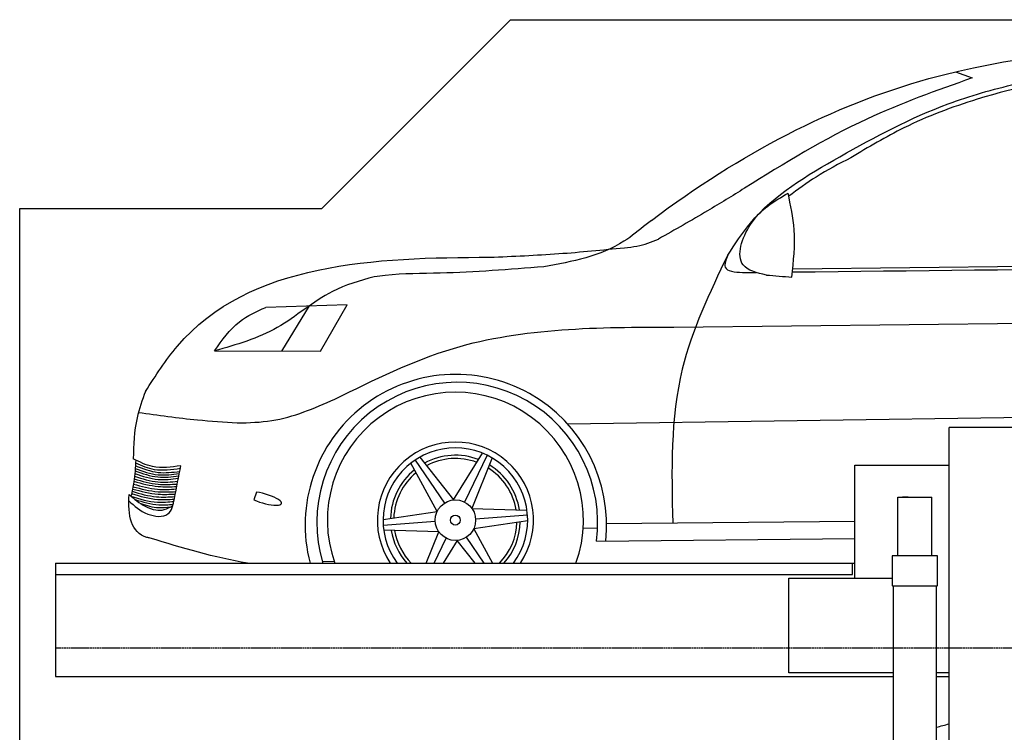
# Model space of a CAD drawing. Header units: millimetres. Extents: x 200 to 5711, y 92 to 8850.
# Tile 4 of 5: x 200 to 2808, y 6962 to 8850. Entities that reach past the tile are written whole.
import ezdxf

# ---------------------------------------------------------------- set-up
doc = ezdxf.new("R2010")
doc.units = ezdxf.units.MM
doc.linetypes.add('GEN3', pattern=[6.25, 5, -1.25])
doc.layers.add('3', color=6, linetype='GEN3')
doc.layers.add('car', color=10, linetype='Continuous')

msp = doc.modelspace()

# ---------------------------------------------------------------- linework, layer by layer
for p, q in [((1000, 8350), (1500, 8850)), ((200, 8350), (1000, 8350)), ((2982, 7770), (2662, 7770)), ((2412, 7670), (2662, 7670)), ((2412, 7370), (2412, 7670)), ((2526, 7585.4), (2616, 7585.4)), ((2526, 7430), (2526, 7585.4)), ((2553.5, 7585.4), (2538.5, 7585.4)), ((2616, 7430), (2616, 7585.4)), ((295, 7410), (2412, 7410)), ((295, 7410), (295, 7110)), ((2406, 7380), (2406, 7410)), ((2631, 7430), (2511, 7430)), ((2511, 7430), (2511, 7351)), ((2631, 7351), (2631, 7430)), ((2237.5, 7120), (2237.5, 7370)), ((2237.5, 7370), (2511, 7370)), ((2511, 7351), (2512, 7350)), ((2512, 7350), (2630, 7350)), ((2513.5, 7350), (2513.5, 3790)), ((2628.5, 3790), (2628.5, 7350)), ((2630, 7350), (2631, 7351)), ((295, 7110), (2513.5, 7110)), ((2513.5, 7120), (2237.5, 7120)), ((2662, 7120), (2628.5, 7120)), ((2628.5, 7110), (2662, 7110))]:
    msp.add_line(p, q)
for points in [[(1500, 8850), (4950, 8850)], [(5711.2, 3750), (5400, 3750), (5400, 200), (4950, 192.9), (4950, 91.6), (4850, 91.6), (4850, 177), (200, 250), (200, 8350)], [(2662, 6530), (2662, 7770)], [(2616, 7430), (2526, 7430)], [(295, 7380), (2135.5, 7380), (2406, 7380)]]:
    msp.add_lwpolyline(points)
at = {"layer": '3'}
msp.add_line((5360, 7185), (295, 7185), dxfattribs=at)
at = {"layer": 'car'}
for p, q in [((2679.1, 8712.1), (2722.6, 8695.7)), ((2247.9, 8190.3), (3074.3, 8198.7)), ((1067.5, 8094.6), (851.8, 8087.8)), ((967.2, 8091.5), (893.9, 7972.2)), ((996.4, 7972), (1067.5, 8094.6)), ((1932.9, 8035.8), (2867.8, 8046)), ((716.2, 7972.5), (996.4, 7972)), ((1650.9, 7779.7), (3821.3, 7809.8)), ((1349.5, 7577.6), (1426, 7701.6)), ((1438.5, 7696), (1378.6, 7571.9)), ((1305.5, 7546.8), (1236.3, 7675.1)), ((1247.4, 7683.2), (1325, 7569.2)), ((1259.9, 7690.9), (1349.5, 7577.6)), ((1451.4, 7689.1), (1398.1, 7554.9)), ((827.4, 7598.3), (819.8, 7578)), ((1162.6, 7525.9), (1305.5, 7546.8)), ((1398.1, 7554.9), (1543.8, 7550.6)), ((1163, 7511.2), (1300.5, 7521.4)), ((1545.6, 7522.3), (1402.8, 7501.4)), ((1545.2, 7537), (1407.8, 7526.8)), ((1754.6, 7515.3), (2412, 7521)), ((1310.1, 7493.3), (1164.4, 7497.6)), ((1277, 7410), (1310.1, 7493.3)), ((1402.8, 7501.4), (1452, 7410)), ((1692.6, 7503.5), (1730.7, 7503.1)), ((1297.6, 7410), (1329.7, 7476.3)), ((1358.8, 7470.6), (1321.4, 7410)), ((1406.7, 7410), (1358.8, 7470.6)), ((1430.2, 7410), (1383.3, 7479)), ((1727.7, 7468.1), (2412, 7475.5)), ((1001.5, 7414.6), (1032.8, 7415.8))]:
    msp.add_line(p, q, dxfattribs=at)
for radius in [53.7, 13.1]:
    msp.add_circle((1354.1, 7524.1), radius, dxfattribs=at)
for centre, radius, start, end in [((1355.3, 7511.2), 399.2, 353.8405, 194.6858), ((1359, 7517.5), 372, 352.3726, 196.794), ((1354.1, 7524.1), 339.1, 340.336, 199.664), ((1354.1, 7524.1), 206.8, 326.5159, 213.4841), ((1354.1, 7524.1), 191.5, 323.4315, 216.5685), ((1354.1, 7524.1), 172, 69.0618, 118.4533), ((1354.1, 7524.1), 163.3, 69.6398, 117.9215), ((1354.1, 7524.1), 172, 9.0618, 58.4533), ((1354.1, 7524.1), 172, 129.0618, 178.4533), ((1354.1, 7524.1), 163.3, 129.6398, 177.9215), ((1354.1, 7524.1), 163.3, 9.6398, 57.9215), ((1354.1, 7524.1), 163.3, 315.68, 357.9215), ((1354.1, 7524.1), 172, 318.4409, 358.4533), ((1354.1, 7524.1), 172, 189.0618, 221.5591), ((1354.1, 7524.1), 163.3, 189.6398, 224.32)]:
    msp.add_arc(centre, radius, start, end, dxfattribs=at)
msp.add_ellipse((846.7, 7581.5), major_axis=(-46.9, 13.2), ratio=0.255437, start_param=1.034949, end_param=5.206775, dxfattribs=at)
for points, knots in [([(1873.3, 8318.4), (2112, 8496.7), (2736.9, 8825.5), (3487.6, 8782.9), (3951.3, 8756.6)], [1425.608041, 1425.608041, 1425.608041, 1425.608041, 2257.127289, 3600.586646, 3600.586646, 3600.586646, 3600.586646]), ([(3202.2, 8725.5), (3157.3, 8720.7), (3000.1, 8703.9), (2776.1, 8658.5), (2553.8, 8575.3), (2448, 8511.9), (2401.8, 8484.3)], [0, 0, 0, 0, 135.421878, 474.233464, 682.520655, 843.695903, 843.695903, 843.695903, 843.695903]), ([(2075.4, 8225.8), (2094.5, 8255.3), (2167.2, 8367.8), (2380.1, 8494.2), (2614.7, 8619.1), (2816.7, 8677.1), (2917.3, 8695.9), (2956.6, 8703.2)], [0, 0, 0, 0, 104.613348, 399.459773, 718.509061, 905.949592, 1025.811565, 1025.811565, 1025.811565, 1025.811565]), ([(2722.6, 8695.7), (2628.5, 8662.2), (2417.1, 8586.9), (2225.9, 8469.6), (2120.3, 8403.5)], [0, 0, 0, 0, 298.917163, 671.218612, 671.218612, 671.218612, 671.218612]), ([(2401.8, 8484.3), (2370.5, 8468.1), (2313, 8438.3), (2260.9, 8399.9), (2237.1, 8382.3)], [0, 0, 0, 0, 105.487502, 194.032591, 194.032591, 194.032591, 194.032591]), ([(2120.3, 8403.5), (2087.7, 8383.4), (2012.6, 8337), (1935.8, 8293.5), (1892.3, 8268.9)], [0, 0, 0, 0, 114.910988, 264.70194, 264.70194, 264.70194, 264.70194]), ([(2177.8, 8173.4), (2152.9, 8179.3), (2087.8, 8194.8), (2132, 8330.5), (2198.9, 8369.3), (2235.4, 8390.4)], [0, 0, 0, 0, 67.021534, 175.593767, 305.578082, 305.578082, 305.578082, 305.578082]), ([(2245.6, 8168), (2250, 8209.9), (2257.8, 8284.7), (2242.2, 8358.2), (2235.4, 8390.4)], [0, 0, 0, 0, 125.628927, 223.870214, 223.870214, 223.870214, 223.870214]), ([(1873.3, 8318.4), (1868.8, 8314.8), (1844.9, 8295.9), (1763.6, 8228), (1663.5, 8209.3), (1588.5, 8195.3)], [0, 0, 0, 0, 17.219123, 91.553213, 314.098964, 314.098964, 314.098964, 314.098964]), ([(1801.8, 8246), (1812.9, 8247), (1844.2, 8249.7), (1873.5, 8261.4), (1892.3, 8268.9)], [0, 0, 0, 0, 33.503315, 93.838272, 93.838272, 93.838272, 93.838272]), ([(1445.7, 8220.7), (1506.6, 8223.3), (1625.5, 8228.3), (1743.9, 8240.2), (1801.8, 8246)], [0, 0, 0, 0, 182.674626, 356.985827, 356.985827, 356.985827, 356.985827]), ([(533.1, 7865.2), (560, 7906.9), (753.7, 8207.3), (1145.1, 8219.8), (1445.7, 8220.7)], [0, 0, 0, 0, 146.390785, 1054.506962, 1054.506962, 1054.506962, 1054.506962]), ([(2075.4, 8225.8), (2027.9, 8126.9), (1920.6, 7903.8), (1926.6, 7655.2), (1929.9, 7516.8)], [0, 0, 0, 0, 324.815794, 732.898005, 732.898005, 732.898005, 732.898005]), ([(2075.4, 8225.8), (2070.8, 8213.9), (2059, 8184.1), (2093.9, 8181.6), (2115, 8180.1)], [0, 0, 0, 0, 31.951061, 80.326899, 80.326899, 80.326899, 80.326899]), ([(1588.5, 8195.3), (1497.2, 8188.1), (1357.4, 8177), (1207, 8177.8), (1149.1, 8170.3), (1139.4, 8169)], [0, 0, 0, 0, 274.815757, 420.633581, 449.945347, 449.945347, 449.945347, 449.945347]), ([(1139.4, 8169), (1101.2, 8158.3), (1006.6, 8131.6), (887.8, 8021.5), (773.7, 7988.9), (716.2, 7972.5)], [0, 0, 0, 0, 117.803172, 292.039075, 469.529804, 469.529804, 469.529804, 469.529804]), ([(716.2, 7972.5), (736, 8000.9), (771.2, 8051.6), (827.2, 8076.8), (851.8, 8087.8)], [0, 0, 0, 0, 101.655105, 180.962017, 180.962017, 180.962017, 180.962017]), ([(1034.5, 7844.5), (1137.8, 7895.7), (1418, 8034.5), (1733.6, 8035.3), (1932.9, 8035.8)], [0, 0, 0, 0, 342.291517, 928.771581, 928.771581, 928.771581, 928.771581]), ([(533.1, 7865.2), (524.7, 7842.2), (503.8, 7784.7), (501.8, 7723.4), (501, 7686.5)], [0, 0, 0, 0, 73.016764, 182.676184, 182.676184, 182.676184, 182.676184]), ([(776.4, 7781.7), (807.2, 7782.5), (897, 7784.6), (980, 7820.8), (1034.5, 7844.5)], [0, 0, 0, 0, 91.754818, 267.680359, 267.680359, 267.680359, 267.680359]), ([(514.5, 7809.5), (566.7, 7802.2), (653.7, 7790), (741.3, 7784.1), (776.4, 7781.7)], [0, 0, 0, 0, 157.997988, 263.411111, 263.411111, 263.411111, 263.411111]), ([(507.6, 7683.2), (506.4, 7663.8), (504.4, 7631.7), (497.6, 7600.3), (494.8, 7587.8)], [0, 0, 0, 0, 57.926992, 96.305474, 96.305474, 96.305474, 96.305474]), ([(626.8, 7668.2), (601.4, 7664.6), (557.2, 7658.3), (517.7, 7678.1), (501, 7686.5)], [0, 0, 0, 0, 74.852302, 129.82972, 129.82972, 129.82972, 129.82972]), ([(506.7, 7668.2), (526.5, 7660.6), (564.4, 7646), (604.7, 7651), (623.9, 7653.4)], [0, 0, 0, 0, 62.518363, 119.8399, 119.8399, 119.8399, 119.8399]), ([(507.2, 7675.8), (523.3, 7668.7), (561, 7652.2), (602, 7658.2), (625.5, 7661.6)], [0, 0, 0, 0, 51.934564, 121.328067, 121.328067, 121.328067, 121.328067]), ([(505, 7647.3), (525.4, 7640.5), (563.1, 7628), (602.4, 7632.8), (620.4, 7635)], [0, 0, 0, 0, 63.7357, 117.344084, 117.344084, 117.344084, 117.344084]), ([(505.6, 7654.4), (525.6, 7647.5), (563.3, 7634.4), (602.9, 7639), (621.6, 7641.1)], [0, 0, 0, 0, 62.505368, 118.037382, 118.037382, 118.037382, 118.037382]), ([(506.1, 7660.9), (526.2, 7653.7), (564.1, 7640.1), (604, 7645.1), (622.8, 7647.4)], [0, 0, 0, 0, 63.052537, 118.885608, 118.885608, 118.885608, 118.885608]), ([(501.3, 7619.7), (522.4, 7613.8), (559.6, 7603.2), (598.2, 7605.7), (614.9, 7606.7)], [0, 0, 0, 0, 65.120445, 115.041337, 115.041337, 115.041337, 115.041337]), ([(502.5, 7627.1), (523.8, 7621.3), (561.1, 7611.1), (599.6, 7612.5), (616.1, 7613.1)], [0, 0, 0, 0, 65.723643, 115.055173, 115.055173, 115.055173, 115.055173]), ([(503.4, 7633.7), (524.3, 7627.4), (561.6, 7616.2), (600.4, 7618.7), (617.4, 7619.8)], [0, 0, 0, 0, 64.793005, 115.631626, 115.631626, 115.631626, 115.631626]), ([(504.3, 7640.6), (524.8, 7633.9), (562.2, 7621.7), (601.2, 7625.4), (618.8, 7627.1)], [0, 0, 0, 0, 63.892634, 116.443296, 116.443296, 116.443296, 116.443296]), ([(545.2, 7476.4), (542.5, 7477), (495, 7488.6), (486.5, 7536.3), (490, 7591.9)], [0, 0, 0, 0, 8.283093, 145.106284, 145.106284, 145.106284, 145.106284]), ([(490, 7591.9), (503.5, 7580.4), (524.7, 7562.5), (557.9, 7550), (584.6, 7550.1), (598.4, 7558.6), (605.7, 7563.2)], [0, 0, 0, 0, 52.979941, 82.552708, 104.663038, 130.163319, 130.163319, 130.163319, 130.163319]), ([(496.3, 7594.8), (519.2, 7587.8), (556.3, 7576.4), (594.9, 7578.9), (609.6, 7579.8)], [0, 0, 0, 0, 71.039343, 115.081007, 115.081007, 115.081007, 115.081007]), ([(497.6, 7600.5), (519.1, 7594.2), (556.3, 7583.3), (594.8, 7585.6), (611, 7586.6)], [0, 0, 0, 0, 66.795803, 115.008831, 115.008831, 115.008831, 115.008831]), ([(498.8, 7606.6), (521.4, 7600.7), (558.7, 7590.9), (597.1, 7592.6), (612.3, 7593.3)], [0, 0, 0, 0, 69.428849, 114.774451, 114.774451, 114.774451, 114.774451]), ([(500, 7612.7), (522, 7606.9), (559.3, 7597.1), (597.8, 7599), (613.5, 7599.8)], [0, 0, 0, 0, 67.664155, 114.833407, 114.833407, 114.833407, 114.833407]), ([(489.3, 7575.5), (503.9, 7561.9), (531.3, 7536.3), (599.1, 7528.7), (606.6, 7565.1), (610, 7581.7)], [0, 0, 0, 0, 60.993713, 114.514531, 159.191537, 159.191537, 159.191537, 159.191537]), ([(494.8, 7587.8), (518, 7580.3), (555.2, 7568.3), (593.8, 7572.4), (608.4, 7573.9)], [0, 0, 0, 0, 71.833281, 115.488804, 115.488804, 115.488804, 115.488804]), ([(505.6, 7578.9), (526.3, 7572.4), (559.4, 7562), (593.7, 7565.1), (606.6, 7566.3)], [0, 0, 0, 0, 64.164444, 102.606236, 102.606236, 102.606236, 102.606236]), ([(520.5, 7568.1), (536.3, 7563.1), (562.1, 7555.1), (588.8, 7558), (599.1, 7559.1)], [0, 0, 0, 0, 49.032162, 79.87261, 79.87261, 79.87261, 79.87261])]:
    msp.add_open_spline(points, degree=3, knots=knots, dxfattribs=at)
for points in [[(2247, 8181.6), (2890.4, 8188.6), (3533.8, 8195.7), (4177.2, 8202.7)], [(2115, 8180.1), (2126.8, 8180.3), (2138.6, 8180.4), (2150.5, 8180.5)], [(2177.8, 8173.4), (2200.4, 8171.6), (2223, 8169.8), (2245.6, 8168)], [(610, 7581.7), (615.6, 7610.5), (621.2, 7639.4), (626.8, 7668.2)], [(803.1, 7410), (716, 7424.9), (630.6, 7450.7), (545.2, 7476.4)], [(2628.5, 6975.4), (2639.6, 6978.5), (2650.8, 6981.4), (2662, 6984.3)]]:
    msp.add_open_spline(points, degree=3, dxfattribs=at)

doc.saveas('drawing.dxf')
